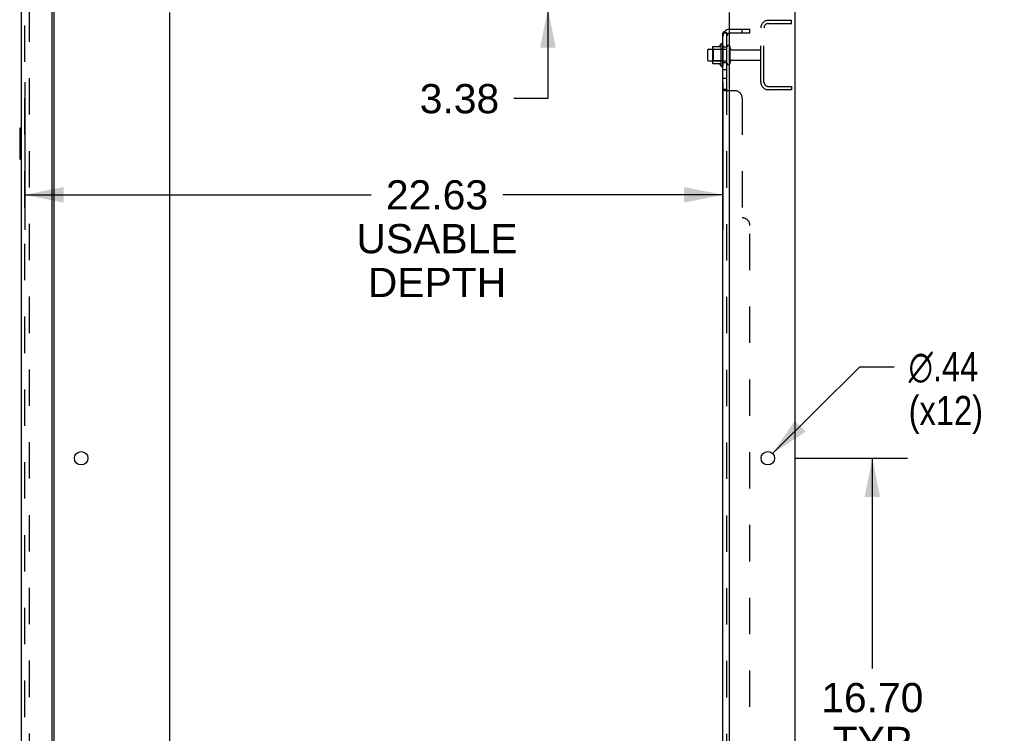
# Model space of a CAD drawing. Header units: inches. Extents: x 0 to 215, y 0 to 139.
# Tile 107 of 111: x 122 to 153, y 69 to 93. Entities that reach past the tile are written whole.
import ezdxf

# ---------------------------------------------------------------- set-up
doc = ezdxf.new("R2010")
doc.units = ezdxf.units.IN
doc.header["$LTSCALE"] = 11.804375
doc.header["$MEASUREMENT"] = 0
doc.linetypes.add('HIDDEN', pattern=[0.2, 0.1, -0.1])
doc.layers.get('0').update_dxf_attribs({"linetype": 'CONTINUOUS'})
for name, color, linetype in [('DEFAULT_2', 8, 'HIDDEN'), ('DIMENSIONS', 7, 'CONTINUOUS'), ('DOOR_ASSEMBLY', 7, 'CONTINUOUS'), ('SUBPANEL', 7, 'CONTINUOUS')]:
    doc.layers.add(name, color=color, linetype=linetype)
doc.styles.get("Standard").update_dxf_attribs({"font": 'arial.ttf'})
doc.styles.add('TEXTSTYLE_1', font='gdt', dxfattribs={"width": 0.8})
doc.dimstyles.new('DIMSTYLE_1', dxfattribs={"dimtxt": 0.946875, "dimasz": 1.2625, "dimexe": 0.09, "dimexo": 0.07, "dimgap": 0.0375, "dimtad": 0, "dimtih": 1, "dimtoh": 1, "dimzin": 4, "dimdsep": 46, "dimtxsty": 'Standard', "dimblk": '_FILLED', "dimblk1": '_FILLED', "dimblk2": '_FILLED', "dimcen": 0.09, "dimadec": 3, "dimazin": 1, "dimtfac": 1, "dimtdec": 3, "dimtofl": 0, "dimtmove": 0, "dimatfit": 3, "dimldrblk": '_FILLED', "dimfxl": 0, "dimtolj": 1, "dimtzin": 4, "dimarcsym": 0})
doc.dimstyles.new('DIMSTYLE_2', dxfattribs={"dimtxt": 0.946875, "dimasz": 1.2625, "dimexe": 0.09, "dimexo": 0.07, "dimgap": 0.09, "dimtad": 0, "dimtih": 1, "dimtoh": 1, "dimzin": 4, "dimdsep": 46, "dimtxsty": 'Standard', "dimblk": '_FILLED', "dimblk1": '_FILLED', "dimblk2": '_FILLED', "dimcen": 0.09, "dimadec": 3, "dimazin": 1, "dimtfac": 1, "dimtdec": 3, "dimtofl": 0, "dimtmove": 0, "dimatfit": 1, "dimldrblk": '_FILLED', "dimfxl": 0, "dimtolj": 1, "dimtzin": 4, "dimarcsym": 0})

# ---------------------------------------------------------------- blocks, each defined once
blk = doc.blocks.new('_FILLED')
at = {"color": 0, "linetype": 'ByBlock'}
blk.add_solid([(0, 0), (-1, 0.2), (-1, -0.2)], dxfattribs=at)
blk = doc.blocks.new('*D2')
at = {"layer": 'DIMENSIONS', "color": 2, "linetype": 'Continuous'}
for p, q in [((121.703, 90.533), (121.703, 85.747)), ((144.328, 90.533), (144.328, 85.747)), ((121.703, 86.883), (132.933, 86.883)), ((144.328, 86.883), (137.189, 86.883))]:
    blk.add_line(p, q, dxfattribs=at)
at = {"layer": 'DIMENSIONS', "color": 2, "linetype": 'Continuous', "xscale": 1.2625, "yscale": 1.2625, "zscale": 1.2625, "rotation": 180}
blk.add_blockref('_FILLED', (121.703, 86.883), dxfattribs=at)
at = {"layer": 'DIMENSIONS', "color": 2, "linetype": 'Continuous', "xscale": 1.2625, "yscale": 1.2625, "zscale": 1.2625}
blk.add_blockref('_FILLED', (144.328, 86.883), dxfattribs=at)
at = {"layer": 'DIMENSIONS', "color": 2, "linetype": 'Continuous', "insert": (135.061, 87.356), "char_height": 0.9469, "width": 5.20957, "attachment_point": 2, "line_spacing_factor": 0.9}
blk.add_mtext('22.63\\PUSABLE\\PDEPTH', dxfattribs=at)
blk = doc.blocks.new('*D17')
at = {"layer": 'DIMENSIONS', "color": 2, "linetype": 'Continuous'}
for p, q in [((138.654, 96.292), (138.654, 98.817)), ((138.654, 92.917), (138.654, 90.002)), ((138.654, 90.002), (137.549, 90.002))]:
    blk.add_line(p, q, dxfattribs=at)
at = {"layer": 'DIMENSIONS', "color": 2, "linetype": 'Continuous', "xscale": 1.2625, "yscale": 1.2625, "zscale": 1.2625}
for p, rotation in [((138.654, 96.292), 270), ((138.654, 92.917), 90)]:
    blk.add_blockref('_FILLED', p, dxfattribs=dict(at, rotation=rotation))
at = {"layer": 'DIMENSIONS', "color": 2, "linetype": 'Continuous', "insert": (137.076, 90.475), "char_height": 0.9469, "width": 2.57311, "attachment_point": 3, "line_spacing_factor": 0.9}
blk.add_mtext('3.38', dxfattribs=at)
blk = doc.blocks.new('*D18')
at = {"layer": 'DIMENSIONS', "color": 2, "linetype": 'Continuous'}
for p, q in [((146.665, 78.342), (150.303, 78.342)), ((149.167, 78.342), (149.167, 71.527)), ((149.167, 61.642), (149.167, 68.213)), ((146.665, 61.642), (150.303, 61.642))]:
    blk.add_line(p, q, dxfattribs=at)
at = {"layer": 'DIMENSIONS', "color": 2, "linetype": 'Continuous', "xscale": 1.2625, "yscale": 1.2625, "zscale": 1.2625}
for p, rotation in [((149.167, 78.342), 90), ((149.167, 61.642), 270)]:
    blk.add_blockref('_FILLED', p, dxfattribs=dict(at, rotation=rotation))
at = {"layer": 'DIMENSIONS', "color": 2, "linetype": 'Continuous', "insert": (149.167, 71.054), "char_height": 0.9469, "width": 3.30878, "attachment_point": 2, "line_spacing_factor": 0.9}
blk.add_mtext('16.70\\PTYP', dxfattribs=at)
blk = doc.blocks.new('*D19')
at = {"layer": 'DIMENSIONS', "color": 2, "linetype": 'Continuous'}
for p, q in [((145.937, 78.496), (148.766, 81.311)), ((148.766, 81.311), (149.871, 81.311))]:
    blk.add_line(p, q, dxfattribs=at)
at = {"layer": 'DIMENSIONS', "color": 2, "linetype": 'Continuous', "xscale": 1.2625, "yscale": 1.2625, "zscale": 1.2625, "rotation": 224.8568331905}
blk.add_blockref('_FILLED', (145.937, 78.496), dxfattribs=at)
at = {"layer": 'DIMENSIONS', "color": 2, "linetype": 'Continuous', "insert": (150.344, 81.784), "char_height": 0.94688, "width": 3.09993, "attachment_point": 1, "line_spacing_factor": 0.9, "style": 'TEXTSTYLE_1'}
blk.add_mtext('{\\fgdt;n}\\fArial;.44\\P(x12)', dxfattribs=at)
blk = doc.blocks.new('*D21')
at = {"layer": 'DIMENSIONS', "color": 2, "linetype": 'Continuous'}
for p, q in [((144.532, 31.966), (141.825, 31.966)), ((146.657, 31.966), (149.182, 31.966))]:
    blk.add_line(p, q, dxfattribs=at)
at = {"layer": 'DIMENSIONS', "color": 2, "linetype": 'Continuous', "xscale": 1.2625, "yscale": 1.2625, "zscale": 1.2625}
blk.add_blockref('_FILLED', (144.532, 31.966), dxfattribs=at)
at = {"layer": 'DIMENSIONS', "color": 2, "linetype": 'Continuous', "xscale": 1.2625, "yscale": 1.2625, "zscale": 1.2625, "rotation": 180}
blk.add_blockref('_FILLED', (146.657, 31.966), dxfattribs=at)
at = {"layer": 'DIMENSIONS', "color": 2, "linetype": 'Continuous', "insert": (141.352, 32.44), "char_height": 0.9469, "width": 2.57311, "attachment_point": 3, "line_spacing_factor": 0.9}
blk.add_mtext('2.13', dxfattribs=at)

msp = doc.modelspace()

# ---------------------------------------------------------------- linework, layer by layer
at = {"color": 3, "linetype": 'Continuous'}
for p, q in [((146.657, 96.188), (146.657, 10.396)), ((122.657, 13.74), (122.657, 92.844)), ((126.407, 12.417), (126.407, 92.792)), ((144.532, 92.792), (144.532, 12.417))]:
    msp.add_line(p, q, dxfattribs=at)
at = {"color": 7, "linetype": 'Continuous'}
for p, q in [((143.828, 91.574), (143.828, 91.259)), ((143.858, 91.604), (143.992, 91.604)), ((143.992, 91.672), (143.992, 91.161)), ((144.002, 91.694), (144.23, 91.694)), ((144.258, 91.773), (144.258, 91.061)), ((143.858, 91.229), (143.992, 91.229)), ((144.002, 91.139), (144.23, 91.139))]:
    msp.add_line(p, q, dxfattribs=at)
at = {"color": 3, "linetype": 'Continuous'}
for centre in [(123.532, 78.342), (145.782, 78.342)]:
    msp.add_circle(centre, 0.219, dxfattribs=at)
at = {"color": 7, "linetype": 'Continuous'}
for centre, radius, start, end in [((143.858, 91.574), 0.03, 90, 180), ((144.002, 91.684), 0.01, 90, 174.8062), ((144.133, 91.672), 0.141, 174.7919, 180), ((144.211, 91.704), 0.01, 270, 336.0321), ((144.858, 91.417), 0.698, 149.3369, 156.0321), ((144.289, 91.751), 0.0384, 0, 145.5503), ((144.508, 91.674), 0.055, 64.0906, 180), ((143.858, 91.259), 0.03, 180, 270), ((144.133, 91.161), 0.141, 180, 185.2081), ((144.002, 91.149), 0.01, 185.1938, 270), ((144.211, 91.129), 0.01, 23.9679, 90), ((144.858, 91.417), 0.698, 203.9679, 210.6631), ((144.289, 91.083), 0.0384, 214.4497, 360), ((144.508, 91.159), 0.055, 180, 295.9094)]:
    msp.add_arc(centre, radius, start, end, dxfattribs=at)
at = {"layer": 'DEFAULT_2', "color": 8, "linetype": 'HIDDEN'}
for p, q in [((121.844, 93.026), (121.844, 13.557)), ((145.799, 92.542), (146.553, 92.542)), ((146.553, 92.438), (146.553, 92.542)), ((145.553, 90.538), (145.553, 92.295)), ((145.657, 90.538), (145.657, 92.295)), ((145.799, 92.438), (146.553, 92.438)), ((144.012, 91.6), (143.992, 91.62)), ((143.992, 91.604), (144.453, 91.604)), ((144.012, 91.6), (144.012, 91.233)), ((144.308, 91.6), (144.012, 91.6)), ((144.308, 91.6), (144.328, 91.62)), ((144.308, 91.6), (144.308, 91.233)), ((144.328, 91.751), (144.328, 91.083)), ((144.453, 91.159), (144.453, 91.674)), ((144.563, 91.159), (144.563, 91.674)), ((144.625, 91.582), (145.523, 91.582)), ((144.625, 91.252), (145.523, 91.252)), ((144.012, 91.233), (143.992, 91.213)), ((143.992, 91.229), (144.453, 91.229)), ((144.308, 91.233), (144.012, 91.233)), ((144.308, 91.233), (144.328, 91.213)), ((145.799, 90.396), (146.553, 90.396)), ((146.553, 90.292), (145.799, 90.292)), ((146.553, 90.396), (146.553, 90.292))]:
    msp.add_line(p, q, dxfattribs=at)
for centre, radius, start, end in [((145.799, 92.295), 0.246, 90, 180), ((145.799, 92.295), 0.142, 90, 180), ((144.508, 91.674), 0.055, 360, 64.0906), ((144.625, 91.644), 0.0625, 180, 270), ((145.523, 91.552), 0.03, 360, 90), ((144.625, 91.189), 0.0625, 90, 180), ((145.523, 91.282), 0.03, 270, 0), ((144.508, 91.159), 0.055, 295.9094, 0), ((145.799, 90.538), 0.246, 180, 270), ((145.799, 90.538), 0.142, 180, 270)]:
    msp.add_arc(centre, radius, start, end, dxfattribs=at)
at = {"layer": 'DOOR_ASSEMBLY', "color": 3, "linetype": 'Continuous'}
for p, q in [((121.599, 13.288), (121.599, 93.295)), ((122.578, 93.418), (122.578, 13.166))]:
    msp.add_line(p, q, dxfattribs=at)
at = {"layer": 'DOOR_ASSEMBLY', "color": 8, "linetype": 'HIDDEN'}
msp.add_line((121.703, 13.288), (121.703, 93.295), dxfattribs=at)
at = {"layer": 'DOOR_ASSEMBLY', "color": 7, "linetype": 'Continuous'}
for p, q in [((121.539, 89.027), (121.539, 88.057)), ((121.599, 89.042), (121.554, 89.042)), ((121.585, 88.942), (121.585, 88.142)), ((121.554, 88.042), (121.599, 88.042))]:
    msp.add_line(p, q, dxfattribs=at)
for points in [[(121.584, 88.978), (121.584, 88.972), (121.585, 88.966), (121.585, 88.96), (121.585, 88.954), (121.585, 88.948), (121.585, 88.942)], [(121.585, 88.142), (121.585, 88.135), (121.585, 88.129), (121.585, 88.123), (121.585, 88.117), (121.584, 88.111), (121.584, 88.106)]]:
    msp.add_lwpolyline(points, dxfattribs=at)
for centre, start, end in [((121.554, 89.027), 90, 180), ((121.584, 89.027), 0, 90), ((121.554, 88.057), 180, 270), ((121.584, 88.057), 270, 360)]:
    msp.add_arc(centre, 0.015, start, end, dxfattribs=at)
at = {"layer": 'SUBPANEL', "color": 8, "linetype": 'HIDDEN'}
for p, q in [((144.565, 92.26), (145.203, 92.26)), ((144.953, 92.135), (144.953, 92.26)), ((145.203, 92.135), (145.203, 92.26)), ((144.429, 92.135), (144.478, 92.095)), ((144.453, 92.115), (144.453, 92.116)), ((144.457, 92.112), (144.457, 92.112)), ((144.565, 92.135), (145.203, 92.135)), ((144.453, 91.667), (144.328, 91.667)), ((144.453, 91.167), (144.328, 91.167)), ((144.453, 90.938), (144.328, 90.938)), ((144.453, 90.657), (144.328, 90.657)), ((144.328, 90.294), (144.328, 90.296)), ((144.453, 16.288), (144.453, 90.296)), ((144.454, 90.291), (144.453, 90.293)), ((144.703, 90.26), (144.532, 90.26)), ((144.953, 90.01), (144.953, 86.135)), ((145.203, 20.698), (145.203, 85.885))]:
    msp.add_line(p, q, dxfattribs=at)
at = {"layer": 'SUBPANEL', "color": 3, "linetype": 'Continuous'}
for p, q in [((144.328, 14.448), (144.328, 92.135)), ((144.532, 90.26), (144.382, 90.26))]:
    msp.add_line(p, q, dxfattribs=at)
at = {"layer": 'SUBPANEL', "color": 7, "linetype": 'Continuous'}
for p, q in [((144.453, 92.135), (144.328, 92.135)), ((144.382, 92.174), (144.429, 92.135)), ((144.453, 90.296), (144.453, 92.135)), ((144.453, 90.296), (144.328, 90.296))]:
    msp.add_line(p, q, dxfattribs=at)
at = {"layer": 'SUBPANEL', "color": 3, "linetype": 'Continuous'}
for points in [[(144.35, 92.156), (144.347, 92.154), (144.344, 92.153), (144.341, 92.151), (144.338, 92.15), (144.335, 92.148), (144.333, 92.146), (144.331, 92.144), (144.33, 92.142), (144.329, 92.14), (144.328, 92.139), (144.328, 92.137), (144.328, 92.135)], [(144.382, 92.174), (144.38, 92.172), (144.377, 92.17), (144.375, 92.168), (144.371, 92.166), (144.368, 92.164), (144.365, 92.162), (144.361, 92.16), (144.357, 92.159), (144.35, 92.156)], [(144.361, 90.271), (144.354, 90.274), (144.35, 90.276), (144.347, 90.277), (144.344, 90.279), (144.341, 90.281), (144.338, 90.282), (144.335, 90.284), (144.333, 90.286), (144.331, 90.288), (144.33, 90.289), (144.329, 90.291), (144.328, 90.293), (144.328, 90.294), (144.328, 90.296)], [(144.382, 90.26), (144.38, 90.262), (144.377, 90.264), (144.375, 90.265), (144.371, 90.267), (144.368, 90.268), (144.365, 90.27), (144.361, 90.271)]]:
    msp.add_lwpolyline(points, dxfattribs=at)
at = {"layer": 'SUBPANEL', "color": 8, "linetype": 'HIDDEN'}
for points in [[(144.396, 92.135), (144.395, 92.135), (144.395, 92.135), (144.394, 92.135), (144.394, 92.136), (144.393, 92.136), (144.393, 92.136), (144.393, 92.136)], [(144.393, 92.136), (144.393, 92.136), (144.393, 92.136), (144.393, 92.136), (144.394, 92.135), (144.394, 92.135), (144.394, 92.135), (144.395, 92.135), (144.396, 92.135), (144.396, 92.135), (144.397, 92.135), (144.397, 92.135), (144.398, 92.135), (144.399, 92.135), (144.4, 92.135), (144.4, 92.134), (144.401, 92.134), (144.402, 92.134), (144.402, 92.134), (144.403, 92.134), (144.404, 92.134), (144.405, 92.133), (144.405, 92.133), (144.406, 92.133), (144.407, 92.133), (144.408, 92.133), (144.409, 92.132), (144.409, 92.132), (144.41, 92.132), (144.411, 92.132), (144.412, 92.132), (144.413, 92.131), (144.414, 92.131), (144.414, 92.131), (144.415, 92.131), (144.416, 92.13), (144.417, 92.13), (144.418, 92.13), (144.419, 92.129), (144.42, 92.129), (144.421, 92.129), (144.422, 92.129), (144.423, 92.128), (144.424, 92.128), (144.425, 92.128), (144.426, 92.127), (144.427, 92.127), (144.428, 92.126), (144.429, 92.126), (144.43, 92.126), (144.431, 92.125), (144.432, 92.125), (144.433, 92.124), (144.434, 92.124), (144.435, 92.124), (144.436, 92.123), (144.437, 92.123), (144.438, 92.122), (144.439, 92.122), (144.439, 92.122), (144.44, 92.121), (144.441, 92.121), (144.442, 92.12), (144.443, 92.12), (144.444, 92.12), (144.445, 92.119), (144.445, 92.119), (144.446, 92.118), (144.447, 92.118), (144.448, 92.118), (144.448, 92.117), (144.449, 92.117), (144.45, 92.116), (144.451, 92.116), (144.451, 92.116), (144.452, 92.115), (144.453, 92.115), (144.453, 92.115), (144.454, 92.114), (144.454, 92.114), (144.455, 92.114), (144.456, 92.113), (144.456, 92.113), (144.456, 92.113), (144.457, 92.113), (144.457, 92.112)], [(144.453, 92.132), (144.453, 92.134), (144.453, 92.135)], [(144.457, 92.112), (144.457, 92.113), (144.456, 92.113), (144.456, 92.113), (144.456, 92.113), (144.456, 92.113), (144.455, 92.114), (144.455, 92.114), (144.454, 92.114), (144.454, 92.115), (144.453, 92.115)], [(144.453, 90.293), (144.453, 90.294), (144.453, 90.296)], [(144.341, 90.281), (144.338, 90.282), (144.335, 90.284), (144.333, 90.286), (144.331, 90.288), (144.33, 90.289)], [(144.382, 90.26), (144.38, 90.262), (144.377, 90.264), (144.375, 90.265)], [(144.46, 90.286), (144.458, 90.287), (144.456, 90.289), (144.455, 90.29), (144.454, 90.291)], [(144.478, 90.267), (144.478, 90.269), (144.477, 90.27), (144.476, 90.272), (144.475, 90.273), (144.474, 90.275), (144.472, 90.276), (144.471, 90.278), (144.469, 90.279)], [(144.478, 90.26), (144.479, 90.262), (144.479, 90.264), (144.479, 90.266)]]:
    msp.add_lwpolyline(points, dxfattribs=at)
at = {"layer": 'SUBPANEL', "color": 7, "linetype": 'Continuous'}
for points in [[(144.458, 92.123), (144.456, 92.125), (144.455, 92.128), (144.454, 92.13), (144.453, 92.132)], [(144.467, 92.112), (144.465, 92.114), (144.463, 92.116), (144.461, 92.118), (144.46, 92.121), (144.458, 92.123)], [(144.478, 92.095), (144.479, 92.095), (144.479, 92.096), (144.479, 92.097), (144.478, 92.098), (144.478, 92.099), (144.477, 92.1), (144.476, 92.101), (144.475, 92.103), (144.474, 92.105), (144.472, 92.106), (144.471, 92.108), (144.467, 92.112)], [(144.463, 90.283), (144.461, 90.284), (144.46, 90.286), (144.458, 90.287), (144.456, 90.289), (144.455, 90.29), (144.454, 90.291), (144.453, 90.293), (144.453, 90.294), (144.453, 90.296)], [(144.478, 90.26), (144.479, 90.262), (144.479, 90.264), (144.479, 90.266), (144.478, 90.267), (144.478, 90.269), (144.477, 90.27), (144.476, 90.272), (144.475, 90.273), (144.474, 90.275), (144.472, 90.276), (144.471, 90.278), (144.469, 90.279), (144.467, 90.28), (144.463, 90.283)]]:
    msp.add_lwpolyline(points, dxfattribs=at)
at = {"layer": 'SUBPANEL', "color": 3, "linetype": 'Continuous'}
msp.add_arc((144.565, 92.023), 0.237, 98.0054, 140.5658, dxfattribs=at)
at = {"layer": 'SUBPANEL', "color": 8, "linetype": 'HIDDEN'}
for centre, radius, start, end in [((144.565, 92.023), 0.237, 90, 98.0054), ((144.565, 92.023), 0.237, 140.5658, 180), ((144.565, 92.023), 0.112, 90, 107.1415), ((144.703, 90.01), 0.25, 0, 90), ((144.953, 85.885), 0.25, 0, 90)]:
    msp.add_arc(centre, radius, start, end, dxfattribs=at)
at = {"layer": 'SUBPANEL', "color": 7, "linetype": 'Continuous'}
msp.add_arc((144.565, 92.023), 0.112, 107.1415, 180, dxfattribs=at)

# ---------------------------------------------------------------- dimensions: what is measured, and where the dimension line sits
at = {"layer": 'DIMENSIONS', "color": 2, "linetype": 'Continuous'}
for base, p1, p2, angle, picture, middle in [((138.653894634, 92.916705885), (146.54472631, 96.291705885), (144.40672631, 92.916705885), 270, '*D17', (135.786225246, 89.996410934)), ((144.53172631, 31.966185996), (146.65672631, 96.147705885), (144.53172631, 12.416705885), 180, '*D21', (140.053711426, 31.96090673))]:
    dim = msp.add_linear_dim(base=base, p1=p1, p2=p2, angle=angle, dimstyle='DIMSTYLE_1', dxfattribs=at)
    dim.commit()
    dim.dimension.update_dxf_attribs({"geometry": picture, "text_midpoint": middle, "dimtype": 160})
dim = msp.add_linear_dim(base=(144.32772631, 86.883049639), p1=(121.70272631, 90.602955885), p2=(144.32772631, 90.602955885), text='<>\\PUSABLE\\PDEPTH', dimstyle='DIMSTYLE_1', dxfattribs=at)
dim.commit()
dim.dimension.update_dxf_attribs({"geometry": '*D2', "text_midpoint": (135.061124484, 85.462737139), "dimtype": 160})
dim = msp.add_diameter_dim_2p(p1=(145.937, 78.496), p2=(145.627, 78.187), text='%%c<>\\P(x12)', dimstyle='DIMSTYLE_2', override={"dimpost": '<>'}, dxfattribs=at)
dim.commit()
dim.dimension.update_dxf_attribs({"geometry": '*D19', "text_midpoint": (151.894, 80.601), "dimtype": 163})
dim = msp.add_linear_dim(base=(149.167, 61.642), p1=(146.595, 78.342), p2=(146.595, 61.642), angle=270, text='<>\\PTYP', dimstyle='DIMSTYLE_1', dxfattribs=at)
dim.commit()
dim.dimension.update_dxf_attribs({"geometry": '*D18', "text_midpoint": (149.167, 69.87), "dimtype": 160})

doc.saveas('drawing.dxf')
